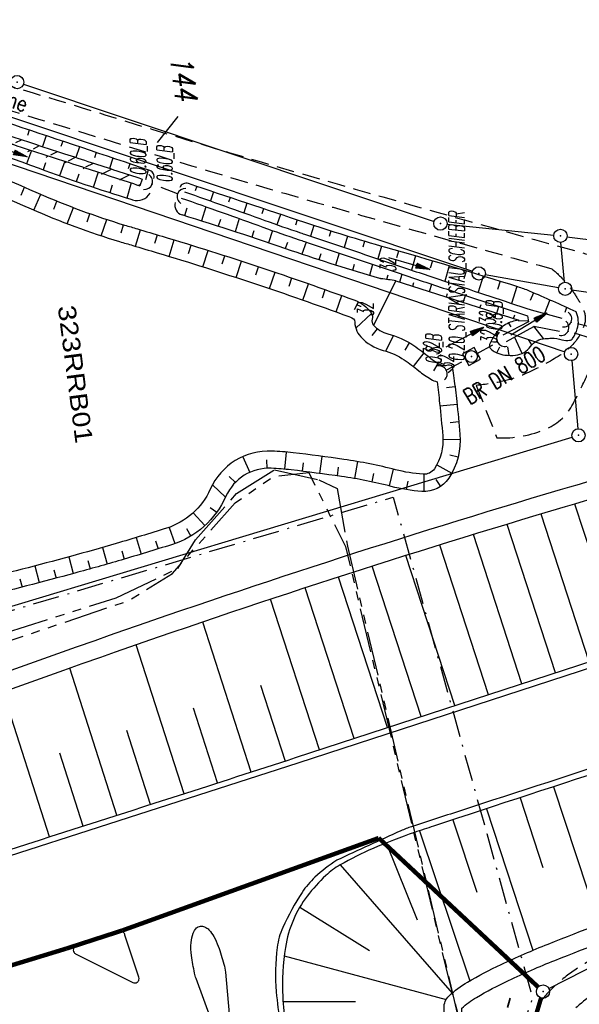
# Model space of a CAD drawing. Extents: x 446005 to 446745, y 447032 to 448234.
# Tile 98 of 127: x 446497 to 446560, y 447490 to 447602. Entities that reach past the tile are written whole.
import ezdxf
from ezdxf.enums import TextEntityAlignment as Align

# ---------------------------------------------------------------- set-up
doc = ezdxf.new("R2010")
doc.units = 0
doc.header["$LTSCALE"] = 2
doc.header["$MEASUREMENT"] = 0
for name, pattern in [('AUSGEZOGEN', [0]), ('BAB-FM2', [2.6, 1.5, -0.5, 0.1, -0.5]), ('GESTRICH-X2', [1.5, 1, -0.5]), ('PHANTOMX2', [5, 2.5, -0.5, 0.5, -0.5, 0.5, -0.5])]:
    doc.linetypes.add(name, pattern=pattern)
doc.layers.get('0').update_dxf_attribs({"linetype": 'AUSGEZOGEN'})
for name, color, linetype in [('200-ABSTAND', 8, 'AUSGEZOGEN'), ('200-FLSTNR', 8, 'AUSGEZOGEN'), ('200-GRENZL', 8, 'AUSGEZOGEN'), ('200-GRENZL-BAB', 7, 'AUSGEZOGEN'), ('200-GRENZP', 8, 'AUSGEZOGEN'), ('200-GRENZP-BAB', 7, 'AUSGEZOGEN'), ('ANMERKUNG', 7, 'CONTINUOUS'), ('BAB_FM', 5, 'BAB-FM2'), ('BOESCHG', 250, 'AUSGEZOGEN'), ('DURCHL', 200, 'GESTRICH-X2'), ('FBRTOP', 250, 'AUSGEZOGEN'), ('GRABEN', 250, 'AUSGEZOGEN'), ('KANAL', 7, 'GESTRICH-X2'), ('Lichtwellenleiter COLT', 46, 'PHANTOMX2'), ('Lichtwellenleiter GLH', 46, 'PHANTOMX2'), ('MULDE', 250, 'AUSGEZOGEN'), ('PFEIL', 7, 'CONTINUOUS'), ('PFEILTOP', 200, 'AUSGEZOGEN'), ('Rinne', 200, 'CONTINUOUS'), ('RRB', 250, 'AUSGEZOGEN'), ('RRB-Schrift', 250, 'AUSGEZOGEN'), ('SCHSYMBOL', 200, 'AUSGEZOGEN'), ('STRASSE', 250, 'AUSGEZOGEN'), ('TEXTO', 4, 'CONTINUOUS'), ('WEG', 250, 'GESTRICH-X2')]:
    doc.layers.add(name, color=color, linetype=linetype)
doc.styles.add('ROMANS', font='romans.shx', dxfattribs={"width": 0.8})
doc.styles.add('UNIR-H', font='unir_h.shx', dxfattribs={"width": 0.8})

# ---------------------------------------------------------------- blocks, each defined once
blk = doc.blocks.new('DL')
at = {"color": 0}
blk.add_arc((-0.3106833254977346, 0.0246800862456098), 0.9100732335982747, 282.5363002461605, 77.46369975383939, dxfattribs=at)
blk.add_point((0.5969366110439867, 0.0027149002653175), dxfattribs=at)
blk = doc.blocks.new('PFEIL2')
at = {"color": 0}
for p, q in [((0.8796887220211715, 0.0024565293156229), (-2.401395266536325, -0.0115320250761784)), ((0.8808543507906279, -0.2709205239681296), (0.8785230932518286, 0.2758335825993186)), ((0.8785230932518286, 0.2758335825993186), (2.429089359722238, 0.0090619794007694)), ((0.9110887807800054, 0.2702307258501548), (0.8785706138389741, 0.2646884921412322)), ((0.9651190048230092, 0.2609349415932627), (0.8786494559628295, 0.2461975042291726)), ((1.01914922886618, 0.2516391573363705), (0.8787282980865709, 0.2277065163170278)), ((1.073179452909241, 0.24234337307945), (0.8788071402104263, 0.2092155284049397)), ((1.127209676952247, 0.2330475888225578), (0.8788859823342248, 0.1907245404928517)), ((1.181239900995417, 0.2237518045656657), (0.8789648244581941, 0.1722335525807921)), ((1.235270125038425, 0.2144560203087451), (0.8790436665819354, 0.1537425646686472)), ((1.289300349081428, 0.2051602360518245), (0.8791225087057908, 0.1352515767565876)), ((1.34333057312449, 0.195864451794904), (0.8792013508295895, 0.1167605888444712)), ((1.397360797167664, 0.1865686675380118), (0.8792801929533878, 0.0982696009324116)), ((1.451391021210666, 0.1772728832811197), (0.8793590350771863, 0.0797786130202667)), ((1.505421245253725, 0.1679770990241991), (0.8794378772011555, 0.0612876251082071)), ((1.559451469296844, 0.1586813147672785), (0.8795167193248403, 0.0427966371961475)), ((1.613481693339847, 0.1493855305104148), (0.8795955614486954, 0.024305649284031)), ((1.66751191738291, 0.140089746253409), (0.8796744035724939, 0.005814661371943)), ((1.721542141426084, 0.1307939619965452), (0.8797532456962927, -0.0126763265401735)), ((1.775572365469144, 0.1214981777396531), (0.8798320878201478, -0.0311673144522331)), ((1.82960258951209, 0.1122023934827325), (0.8799109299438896, -0.0496583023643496)), ((1.883632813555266, 0.1029066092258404), (0.8799897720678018, -0.0681492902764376)), ((1.937663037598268, 0.0936108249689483), (0.8800686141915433, -0.08664027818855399)), ((1.991693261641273, 0.0843150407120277), (0.8801474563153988, -0.105131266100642)), ((2.045723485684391, 0.0750192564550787), (0.8802262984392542, -0.1236222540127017)), ((2.099753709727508, 0.0657234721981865), (0.8803051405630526, -0.1421132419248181)), ((2.153783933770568, 0.056427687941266), (0.8803839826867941, -0.1606042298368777)), ((2.207814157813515, 0.0471319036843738), (0.8804628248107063, -0.1790952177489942)), ((2.261844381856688, 0.0378361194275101), (0.8805416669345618, -0.1975862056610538)), ((2.31587460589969, 0.0285403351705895), (0.8806205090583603, -0.2160771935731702)), ((2.36990482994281, 0.0192445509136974), (0.8806993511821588, -0.2345681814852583)), ((2.423935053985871, 0.009948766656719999), (0.8807781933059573, -0.2530591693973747)), ((2.429089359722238, 0.0090619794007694), (0.8808543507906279, -0.2709205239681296))]:
    blk.add_line(p, q, dxfattribs=at)
blk = doc.blocks.new('GST')
at = {"color": 0}
blk.add_circle((0, 0), 0.75, dxfattribs=at)
blk.add_point((0, 0), dxfattribs=at)
blk = doc.blocks.new('20')
blk.add_lwpolyline([(-0.7540238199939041, -0.7510624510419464), (0.7541923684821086, -0.7510624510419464), (0.7541923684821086, 0.7497802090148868), (-0.7540238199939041, 0.7497802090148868)], close=True)
blk.add_circle((0, 0), 0.675503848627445)
blk.add_point((0, 0))

msp = doc.modelspace()

# ---------------------------------------------------------------- hatches: boundary and pattern name
at = {"layer": 'Rinne'}
h = msp.add_hatch(dxfattribs=at)
h.set_pattern_fill('_USER', color=256, scale=1.5, angle=45, style=0, pattern_type=0)
h.set_pattern_definition([(26.38727292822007, (446481.127044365, 447593.3786282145), (-0.6666543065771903, 1.343715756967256), [])])
edge = h.paths.add_edge_path()
edge.add_arc((446472.8161718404, 447574.0199975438), 20.13901576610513, 79.78216072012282, 88.32739852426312, ccw=False)
edge.add_arc((446471.9099050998, 447568.9921612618), 25.24787641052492, 71.68070328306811, 79.78216072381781, ccw=False)
edge.add_arc((445928.1340679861, 445926.62159351), 1755.297945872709, 71.52270031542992, 71.68070328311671, ccw=False)
edge.add_arc((446347.4205713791, 447181.3887559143), 432.3309002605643, 71.20432964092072, 71.52270023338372, ccw=False)
edge.add_arc((445869.9028762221, 445778.3422165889), 1914.411444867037, 71.02325924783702, 71.20432964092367, ccw=False)
edge.add_arc((446525.3384950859, 447684.378698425), 101.1705853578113, 251.0232595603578, 251.8109236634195)
edge.add_arc((446543.6002412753, 447739.9578257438), 159.6729850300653, 251.8109236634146, 252.0392630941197)
edge.add_arc((438929.9944596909, 424252.9349435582), 24530.55254787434, 72.02084160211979, 72.03926391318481, ccw=False)
edge.add_arc((445939.7437911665, 445853.4571388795), 1821.101986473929, 71.9207747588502, 72.02084160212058, ccw=False)
edge.add_arc((444467.9341334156, 441344.9147954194), 6563.799291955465, 71.86806602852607, 71.92077440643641, ccw=False)
edge.add_arc((446472.8243685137, 447574.3609680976), 20.6099029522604, 79.78216071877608, 88.37160354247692, ccw=False)
edge.add_arc((446471.8647288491, 447569.0370265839), 26.01964061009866, 71.67754822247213, 79.7821607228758, ccw=False)
edge.add_arc((445908.3744619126, 445867.4368407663), 1818.494040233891, 71.52270039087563, 71.6775482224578, ccw=False)
edge.add_arc((446348.5971635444, 447184.8581989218), 429.4673803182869, 71.20406293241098, 71.52270008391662, ccw=False)
edge.add_arc((445867.0879104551, 445770.1052214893), 1923.916157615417, 71.02383792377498, 71.20406293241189, ccw=False)
edge.add_arc((446525.4965494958, 447684.8502654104), 100.8679096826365, 251.0238377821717, 251.8109468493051)
edge.add_arc((446543.8154174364, 447740.6033173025), 159.5533739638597, 251.8109468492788, 252.0392565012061)
edge.add_arc((438931.5684794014, 424257.7817471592), 24526.25656496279, 72.0208425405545, 72.03925714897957, ccw=False)
edge.add_arc((445939.8370208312, 445853.7420970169), 1821.602165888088, 71.92077433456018, 72.02084254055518, ccw=False)
edge.add_arc((444468.9381343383, 441347.989560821), 6561.364760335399, 71.86804851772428, 71.92077463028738, ccw=False)
edge.add_line((446510.877132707, 447583.5322513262), (446510.628867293, 447582.7717486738))

# ---------------------------------------------------------------- linework, layer by layer
at = {"layer": '200-FLSTNR'}
msp.add_line((446512.6491129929, 447587.6774025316), (446514.961369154, 447590.5894118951), dxfattribs=at)
at = {"layer": '200-GRENZL'}
for p, q in [((446476.5513939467, 447597.0496294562), (446548.2990089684, 447573.0867271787)), ((446497.4414577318, 447594.261501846), (446543.9583754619, 447578.7266965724)), ((446476.6805270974, 447591.7988233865), (446558.7598149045, 447563.9706948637)), ((446545.4163305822, 447578.4130217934), (446557.5137677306, 447577.1755790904)), ((446558.7324522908, 447571.8566700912), (446558.3273669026, 447576.352086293)), ((446559.004405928, 447577.0053505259), (446591.4358374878, 447572.894234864)), ((446549.7479685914, 447572.7184256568), (446558.0616543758, 447571.2405279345)), ((446559.5421369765, 447571.0014018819), (446608.3676307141, 447563.8676871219)), ((446559.538495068, 447562.982284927), (446560.2422086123, 447555.2764941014)), ((446442.6478146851, 447519.0954253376), (446559.5915975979, 447554.3130387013)), ((446556.957082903, 447491.9222744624), (446566.2724903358, 447496.707042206))]:
    msp.add_line(p, q, dxfattribs=at)
at = {"layer": '200-GRENZL-BAB', "const_width": 0.5, "flags": 128}
for points in [[(446537.6800544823, 447508.9591026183), (446508.6874275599, 447498.5124044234)], [(446537.6800544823, 447508.9591026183), (446555.7419375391, 447492.0911997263)], [(446508.6874275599, 447498.5124044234), (446502.340379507, 447496.4588503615)], [(446502.340379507, 447496.4588503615), (446455.102588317, 447482.0404583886)], [(446553.0248427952, 447480.6585872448), (446556.0751973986, 447490.8610176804)]]:
    msp.add_lwpolyline(points, dxfattribs=at)
at = {"layer": 'BAB_FM', "flags": 128}
for points in [[(446383.7660553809, 447958.6165563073), (446385.8587755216, 447941.7454913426), (446389.5359093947, 447914.5640029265), (446389.9451972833, 447908.97153534), (446392.2471528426, 447892.1550480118), (446398.2662740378, 447842.5166578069), (446403.8386303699, 447792.8197341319), (446409.3988137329, 447743.1212197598), (446416.3609532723, 447693.6059052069), (446424.4988060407, 447644.2442263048), (446432.0381518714, 447585.7278219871), (446432.7487822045, 447580.7781743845), (446436.1430659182, 447555.0006746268), (446440.7406020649, 447518.2868897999), (446539.3237351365, 447547.538057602), (446549.9282978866, 447509.4602388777)], [(446549.9282978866, 447509.4602388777), (446555.1024259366, 447490.8814898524), (446552.1250000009, 447482.398), (446552.5039999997, 447471.8310000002), (446554.8310000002, 447450.0329999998), (446556.1439999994, 447430.1439999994), (446555.4620000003, 447422.2479999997), (446551.8969999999, 447402.4890000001), (446549.0310000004, 447393.9840000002), (446544.04, 447383.6289999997), (446537.4850000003, 447375.4070000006), (446530.1119999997, 447367.5720000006), (446519.7910000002, 447359.3429999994), (446513.1550000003, 447354.3039999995), (446506.0630000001, 447348.9199999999), (446501.727, 447345.7300000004), (446498.6799999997, 447343.7249999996), (446496.898, 447343.0499999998), (446484.4600694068, 447330.9623367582), (446479.0638389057, 447329.0490244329), (446485.3613163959, 447314.2833434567), (446480.7906767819, 447302.551145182)]]:
    msp.add_lwpolyline(points, dxfattribs=at)
at = {"layer": 'BOESCHG'}
for p, q in [((446498.1093520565, 447589.0760545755), (446497.9009655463, 447588.4518683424)), ((446500.0062950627, 447588.4423284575), (446499.5945007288, 447587.2105255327)), ((446501.9029819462, 447587.8078361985), (446501.6997090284, 447587.2006003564)), ((446503.7994123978, 447587.1725779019), (446503.3976250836, 447585.9739299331)), ((446498.3455588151, 447586.7747321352), (446497.7892073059, 447585.256740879)), ((446505.6955861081, 447586.5365536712), (446505.4970240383, 447585.9449785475)), ((446499.958599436, 447585.3604614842), (446499.6656469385, 447584.5646685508)), ((446502.1365540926, 447585.5440567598), (446501.5463144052, 447583.8841589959)), ((446507.5915027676, 447585.8997636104), (446507.199311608, 447584.7328727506)), ((446509.487162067, 447585.2622078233), (446509.2936683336, 447584.6872727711)), ((446503.7269191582, 447584.0769679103), (446503.4344108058, 447583.2245414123)), ((446505.901674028, 447584.3149367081), (446505.3297040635, 447582.5858968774)), ((446511.581224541, 447584.5558780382), (446511.261120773, 447583.4245395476)), ((446511.3825636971, 447584.6238864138), (446511.3819249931, 447584.6219911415)), ((446507.5078589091, 447582.8344182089), (446507.2319612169, 447581.9683038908)), ((446509.6661378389, 447583.0860308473), (446509.1409484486, 447581.3718383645)), ((446517.0682013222, 447582.707244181), (446516.9021152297, 447582.2136954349)), ((446517.0682013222, 447582.707244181), (446517.0678823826, 447582.706296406)), ((446497.1848565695, 447581.7152919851), (446497.5710612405, 447582.6114006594)), ((446498.625682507, 447580.0232372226), (446499.4046246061, 447581.8126249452)), ((446518.9639032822, 447582.0698180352), (446518.6226771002, 447581.054209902)), ((446518.9639032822, 447582.0698180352), (446518.9632663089, 447582.0679221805)), ((446500.8788249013, 447580.1321995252), (446501.2474691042, 447581.0356740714)), ((446520.859909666, 447581.4332979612), (446520.6840693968, 447580.9091062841)), ((446520.859909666, 447581.4332979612), (446520.8595916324, 447581.4323498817)), ((446522.7562200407, 447580.7976841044), (446522.3926906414, 447579.7122583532)), ((446522.7562200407, 447580.7976841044), (446522.7555848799, 447580.7957876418)), ((446502.4125754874, 447578.4780735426), (446503.1078145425, 447580.3016145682)), ((446504.6582544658, 447578.6912629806), (446504.9846628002, 447579.6108402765)), ((446515.9518806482, 447580.2229114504), (446515.6914804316, 447579.3803893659)), ((446518.1076818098, 447580.3968899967), (446517.6008313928, 447578.7851153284)), ((446524.6528339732, 447580.1629766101), (446524.4644505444, 447579.5996076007)), ((446524.6528339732, 447580.1629766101), (446524.652516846, 447580.1620282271)), ((446526.5497510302, 447579.5291756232), (446526.1603796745, 447578.3628901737)), ((446526.5497510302, 447579.5291756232), (446526.5491176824, 447579.5272785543)), ((446506.2669628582, 447577.1099404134), (446506.877006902, 447578.9637218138)), ((446508.5003594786, 447577.4268995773), (446508.7838315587, 447578.3606063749)), ((446516.7935862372, 447579.0401405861), (446516.7929902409, 447579.0382314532)), ((446518.7009481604, 447578.4384984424), (446518.7006454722, 447578.4375453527)), ((446519.754285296, 447578.9527926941), (446519.5072322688, 447578.1804600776)), ((446521.8932927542, 447579.0501275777), (446521.4106369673, 447577.5664382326)), ((446528.4469707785, 447578.8962812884), (446528.248892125, 447578.3020303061)), ((446528.4469707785, 447578.8962812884), (446528.4466545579, 447578.8953326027)), ((446530.345317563, 447578.2668006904), (446529.9525696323, 447577.0669626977)), ((446530.345317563, 447578.2668006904), (446530.3446953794, 447578.2648999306)), ((446510.1446261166, 447575.9166659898), (446510.6999689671, 447577.7875624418)), ((446512.3372967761, 447576.2817002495), (446512.6167449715, 447577.2166192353)), ((446520.6059387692, 447577.829389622), (446520.6053240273, 447577.8274864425)), ((446522.5072919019, 447577.209019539), (446522.5069798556, 447577.2080694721)), ((446523.5472934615, 447577.6574745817), (446523.3109994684, 447576.9430646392)), ((446525.6735475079, 447577.6941996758), (446525.2082738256, 447576.310354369)), ((446532.249044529, 447577.6538130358), (446532.054741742, 447577.0402304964)), ((446532.249044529, 447577.6538130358), (446532.248742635, 447577.6528596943)), ((446513.9651139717, 447574.7729748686), (446514.5319489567, 447576.6404216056)), ((446516.1559791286, 447575.1223287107), (446516.4442234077, 447576.0545733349)), ((446524.4062004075, 447576.58120646), (446524.4055669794, 447576.5793094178)), ((446527.3356862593, 447576.3510036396), (446527.1024141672, 447575.6683227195)), ((446529.4577732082, 447576.3951597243), (446528.9952243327, 447575.0223550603)), ((446534.1586057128, 447577.0592490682), (446533.7689432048, 447575.786132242)), ((446534.1586057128, 447577.0592490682), (446534.1580203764, 447577.05733664)), ((446536.0738228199, 447576.4831643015), (446535.876131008, 447575.8142300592)), ((446536.0738228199, 447576.4831643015), (446536.073539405, 447576.4822053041)), ((446517.7673147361, 447573.5973579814), (446518.3534414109, 447575.4588398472)), ((446526.3013608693, 447575.9421684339), (446526.3010394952, 447575.9412214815)), ((446528.1941841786, 447575.2962464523), (446528.1935376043, 447575.2943538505)), ((446531.1170105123, 447575.0784504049), (446530.8936863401, 447574.39318989)), ((446533.2232233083, 447575.1321716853), (446532.7983130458, 447573.7829408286)), ((446537.9945170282, 447575.9256125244), (446537.5892841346, 447574.5040188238)), ((446537.9945170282, 447575.9256125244), (446537.9939687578, 447575.9236891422)), ((446539.9185366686, 447575.3795842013), (446539.7027965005, 447574.6233626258)), ((446539.9185366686, 447575.3795842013), (446539.9182623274, 447575.3786225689)), ((446519.9616773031, 447573.9240247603), (446520.2595518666, 447574.8532370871)), ((446521.5571481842, 447572.3824635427), (446522.162503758, 447574.2377812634)), ((446530.0896474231, 447574.6581499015), (446530.0893335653, 447574.6572004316)), ((446531.9919826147, 447574.0408420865), (446531.9913738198, 447574.0389369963)), ((446534.9078636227, 447573.8460427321), (446534.7089159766, 447573.1916682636)), ((446536.9914717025, 447573.868322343), (446536.6253060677, 447572.6194307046)), ((446541.840801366, 447574.8273989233), (446541.3794809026, 447573.2324060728)), ((446541.840801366, 447574.8273989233), (446541.8402456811, 447574.8254776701)), ((446543.7610417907, 447574.2682148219), (446543.5164246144, 447573.4338627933)), ((446543.7610417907, 447574.2682148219), (446543.7607604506, 447574.2672552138)), ((446523.7547732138, 447572.6864082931), (446524.0622461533, 447573.6124888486)), ((446525.3342085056, 447571.1284216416), (446525.9587282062, 447572.9773765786)), ((446533.8997650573, 447573.440580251), (446533.8994701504, 447573.4396247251)), ((446535.8140045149, 447572.8612397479), (446535.8134337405, 447572.8593229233)), ((446538.7190130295, 447572.6548713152), (446538.568267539, 447572.1650711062)), ((446540.0802211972, 447571.8856842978), (446540.3361797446, 447572.7466139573)), ((446545.6792324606, 447573.7020393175), (446545.1641495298, 447571.9685844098)), ((446545.6792324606, 447573.7020393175), (446545.6786627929, 447573.7001221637)), ((446547.5953479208, 447573.1288799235), (446547.3259068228, 447572.2340573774)), ((446547.5953479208, 447573.1288799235), (446547.5950595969, 447573.1279223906)), ((446527.5348607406, 447571.4096118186), (446527.8518991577, 447572.3324614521)), ((446529.0980913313, 447569.8353665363), (446529.7417083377, 447571.6777607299)), ((446537.733351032, 447572.2990502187), (446537.7330751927, 447572.2980890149)), ((446541.5390869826, 447571.4139707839), (446541.6745310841, 447571.8337931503)), ((446543.4424810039, 447570.7998932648), (446543.7076071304, 447571.6216778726)), ((446549.5093627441, 447572.5487442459), (446548.9485731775, 447570.7106243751)), ((446549.509362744, 447572.548744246), (446549.5087791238, 447572.5468312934)), ((446551.4212515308, 447571.9616399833), (446551.1308854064, 447571.0221720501)), ((446551.4212515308, 447571.9616399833), (446551.4209562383, 447571.9606845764)), ((446531.3015352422, 447570.0937720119), (446531.6281051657, 447571.013291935)), ((446545.3458750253, 447570.1858157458), (446545.4760183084, 447570.5892077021)), ((446553.3309889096, 447571.3675749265), (446552.7323606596, 447569.4554549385)), ((446553.3309889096, 447571.3675749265), (446553.3303913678, 447571.3656662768)), ((446555.2001479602, 447570.6593715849), (446554.8202528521, 447569.7745391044)), ((446555.2001479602, 447570.6593715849), (446555.1997534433, 447570.6584526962)), ((446532.848393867, 447568.5034366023), (446533.5110391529, 447570.3390728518)), ((446534.9455031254, 447568.7592865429), (446535.3812713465, 447569.6323677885)), ((446547.2492690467, 447569.5717382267), (446547.5052386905, 447570.3651414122)), ((446549.152663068, 447568.9576607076), (446549.2786376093, 447569.348131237)), ((446557.0734513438, 447569.8443305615), (446556.4446097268, 447568.3117967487)), ((446557.0345525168, 447569.8625216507), (446557.0337478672, 447569.8606906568)), ((446557.0345525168, 447569.8625216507), (446557.0337478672, 447569.8606906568)), ((446535.0823629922, 447566.6597653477), (446536.8684330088, 447568.3283074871)), ((446551.0560570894, 447568.3435831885), (446551.3042819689, 447569.1129807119)), ((446558.9674201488, 447569.001602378), (446558.7598101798, 447568.4449309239)), ((446558.8621072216, 447569.0500847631), (446558.8616971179, 447569.0491727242)), ((446558.8621072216, 447569.0500847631), (446558.8616971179, 447569.0491727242)), ((446552.3654322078, 447567.2256057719), (446552.6345677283, 447566.810307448)), ((446552.9594511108, 447567.7295056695), (446553.0950636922, 447568.149850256)), ((446553.4691864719, 447567.532806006), (446554.6600351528, 447567.4815907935)), ((446536.9409994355, 447565.8197122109), (446537.5318183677, 447566.5963059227)), ((446551.0752163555, 447566.2400366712), (446551.1827279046, 447566.1785079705)), ((446556.3506646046, 447565.4673904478), (446555.2663646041, 447566.8641855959)), ((446538.4970771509, 447564.0519395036), (446539.3605769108, 447565.8233573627)), ((446540.682396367, 447564.1499816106), (446541.1759774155, 447564.9917313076)), ((446550.3782819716, 447565.1136711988), (446551.0137956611, 447565.1488437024)), ((446553.9211018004, 447563.7900417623), (446553.0764249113, 447565.6666285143)), ((446555.0357808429, 447564.7635728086), (446554.6398044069, 447565.3876470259)), ((446541.6265238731, 447562.3109568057), (446542.820171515, 447563.8549336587)), ((446551.05, 447563.879), (446551.399388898, 447564.5498354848)), ((446552.4683686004, 447563.5696832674), (446552.2917319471, 447564.5258357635)), ((446543.9189430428, 447561.8190536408), (446544.4188687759, 447562.6570506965)), ((446545.5423901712, 447561.6545957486), (446546.0579110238, 447562.0364145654)), ((446545.3543936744, 447559.9335249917), (446546.3227137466, 447560.0540282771)), ((446544.6096385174, 447557.861508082), (446546.5503642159, 447558.0670390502)), ((446545.7795576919, 447555.9841931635), (446546.7509123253, 447556.077117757)), ((446544.9606587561, 447554.0528976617), (446546.9119898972, 447554.0839780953)), ((446527.1894426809, 447552.6328831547), (446527.0102031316, 447550.6895529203)), ((446522.2826106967, 447552.1126237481), (446523.0804430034, 447550.3315783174)), ((446524.9683846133, 447551.7673776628), (446525.0142137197, 447550.7926651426)), ((446531.2356407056, 447552.1488728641), (446530.9816189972, 447550.2138968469)), ((446535.2722352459, 447551.5626726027), (446534.9398743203, 447549.6396033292)), ((446545.7391273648, 447552.3365807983), (446546.6863238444, 447552.1020949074)), ((446529.1152593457, 447551.4334550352), (446528.9974372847, 447550.4648050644)), ((446533.0995179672, 447550.9104056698), (446532.9633297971, 447549.9441667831)), ((446539.3299602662, 447550.7002187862), (446538.8514420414, 447548.8082146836)), ((446544.2498612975, 447551.1816593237), (446545.961329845, 447550.2438242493)), ((446520.7521930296, 447549.8787038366), (446521.4489951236, 447549.1955994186)), ((446537.1064864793, 447550.2158267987), (446536.9036179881, 447549.2613587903)), ((446540.963939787, 447549.34811452), (446540.805499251, 447548.3852742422)), ((446542.8027724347, 447550.1198040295), (446542.7925654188, 447548.1682520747)), ((446544.1386043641, 447549.5468059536), (446544.6805417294, 447548.7353451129)), ((446518.8488828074, 447548.926944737), (446520.3443066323, 447547.5424758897)), ((446518.6101047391, 447546.3471608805), (446519.3355449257, 447545.8191138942)), ((446565.3190168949, 447530.1338032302), (446559.9102488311, 447546.7306415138)), ((446516.6863326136, 447545.7676456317), (446518.005609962, 447544.3295335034)), ((446561.5158784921, 447528.89439277), (446556.0657517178, 447545.6181405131)), ((446513.9455557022, 447544.1133018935), (446514.6033733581, 447542.2759300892)), ((446515.9028816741, 447543.9680852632), (446516.4071331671, 447543.1326840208)), ((446557.7127400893, 447527.6549823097), (446552.240589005, 447544.4463117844)), ((446510.2199818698, 447542.9594373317), (446510.7830714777, 447541.090857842)), ((446512.4089467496, 447542.6063458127), (446512.6962322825, 447541.67380529)), ((446553.9096016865, 447526.4155718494), (446548.4070827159, 447543.3000853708)), ((446506.4077580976, 447541.8370028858), (446506.9459473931, 447539.961100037)), ((446508.5905682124, 447541.4556913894), (446508.8663616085, 447540.5196877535)), ((446550.1064632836, 447525.1761613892), (446544.5887529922, 447542.1072895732)), ((446502.5821060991, 447540.7698841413), (446503.09305224, 447538.8863785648)), ((446504.7593064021, 447540.3565582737), (446505.0214777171, 447539.4166481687)), ((446546.3033248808, 447523.9367509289), (446540.7667006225, 447540.9259167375)), ((446498.7343072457, 447539.7452036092), (446499.2277676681, 447537.8570415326)), ((446500.9104986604, 447539.3101571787), (446501.1616029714, 447538.3672301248)), ((446542.500186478, 447522.6973404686), (446536.9552014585, 447539.712161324)), ((446497.0492371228, 447538.3010384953), (446497.291587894, 447537.3558237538)), ((446538.6970480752, 447521.4579300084), (446533.1445998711, 447538.4956516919)), ((446534.8939096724, 447520.2185195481), (446529.3399299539, 447537.2609406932)), ((446530.9932477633, 447518.9473270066), (446525.4434041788, 447535.9770552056)), ((446523.247205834, 447516.4270249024), (446517.7506762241, 447533.3974303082)), ((446515.6331371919, 447513.9722411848), (446510.2287128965, 447530.8129509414)), ((446508.0149657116, 447511.5302194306), (446502.686233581, 447528.1620128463)), ((446524.2887215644, 447526.2643721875), (446527.0840603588, 447517.6736729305)), ((446500.3961158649, 447509.0903155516), (446495.1520157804, 447525.4731580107)), ((446519.4409984, 447515.1970682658), (446516.7142762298, 447523.6546150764)), ((446511.8241439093, 447512.750941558), (446509.1407303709, 447521.1224049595)), ((446504.205623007, 447510.3100107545), (446501.5617124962, 447518.565891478)), ((446527.4098015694, 447517.7807387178), (446527.4104206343, 447517.7788369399)), ((446523.605414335, 447516.5451722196), (446523.605722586, 447516.5442209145)), ((446519.7993657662, 447515.3147328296), (446519.799979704, 447515.3128293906)), ((446557.4946135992, 447514.76959795), (446562.6014335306, 447499.1985664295)), ((446515.9916627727, 447514.0894227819), (446515.9919684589, 447514.0884706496)), ((446512.1823122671, 447512.8692443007), (446512.1829210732, 447512.8673392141)), ((446553.6938333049, 447513.5229747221), (446556.280607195, 447505.6367939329)), ((446508.3713211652, 447511.6541996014), (446508.3716242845, 447511.6532466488)), ((446549.893102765, 447512.2761998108), (446555.148729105, 447496.2557668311)), ((446504.5586963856, 447510.4442908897), (446504.5593000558, 447510.4423841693)), ((446546.0924219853, 447511.0292732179), (446548.7850222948, 447502.8226759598)), ((446500.7444448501, 447509.2395203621), (446500.7447454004, 447509.2385665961)), ((446542.2935482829, 447509.7768581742), (446547.9908243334, 447492.7964939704)), ((446538.5375313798, 447508.4031248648), (446542.0528080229, 447499.7069939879)), ((446533.312, 447505.912), (446545.9952329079, 447491.4055135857)), ((446528.7405375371, 447501.1368688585), (446536.6299322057, 447496.2330991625)), ((446526.9785148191, 447495.6302130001), (446545.3337283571, 447490.6970644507)), ((446526.8426503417, 447490.4568245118), (446535.047604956, 447490.4606675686))]:
    msp.add_line(p, q, dxfattribs=at)
for points in [[(446511.7824313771, 447584.4880573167, 0.0008221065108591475), (446496.344, 447589.664, 0.001008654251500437), (446484.6340395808, 447593.5422850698, 0.002308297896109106), (446479.506, 447595.203, 0.03255637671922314), (446477.0246034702, 447595.8194124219, 0.02206985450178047), (446473.289, 447596.324, 0.03553961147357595), (446472.4196971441, 447596.3405889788, 0.00602760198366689), (446467.31, 447596.013, 0.05347326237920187), (446462.2426350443, 447595.075581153, 0.03975236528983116), (446455.786, 447592.577)], [(446509.8524218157, 447581.1563780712, -1.851875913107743e-05), (446509.6441044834, 447581.2195298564, -0.01517582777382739), (446499.2682519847, 447584.7125568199, 0.009980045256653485), (446483.5486445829, 447590.1870369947, 0.05834888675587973), (446479.5674723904, 447590.9882475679, 0.0217640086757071), (446468.7198772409, 447591.4061989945)], [(446482.5910163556, 447586.3906025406, -0.01842654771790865), (446498.3320813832, 447580.1516796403, 0.03020618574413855), (446508.3301928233, 447576.4588763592, 0.00129707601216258), (446509.8198134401, 447576.0130239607, -0.0006898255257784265), (446512.598356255, 447575.1850649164, -0.01487085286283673), (446534.306379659, 447567.9737935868, -0.09808612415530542), (446534.9604942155, 447567.576333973, 0.1990517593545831), (446535.6471836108, 447565.6849713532, 0.1434054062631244), (446538.2043394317, 447564.135776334, -0.08242916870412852), (446540.5837236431, 447563.0608812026, -0.02742634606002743), (446542.2087823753, 447561.8417431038, 0.04597956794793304), (446543.6048039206, 447560.8731246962, 0.05935862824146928), (446544.2865450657, 447560.5880111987, -0.006168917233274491), (446544.5794424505, 447558.1446638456, -0.004725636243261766), (446544.9389804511, 447554.4694421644, -0.1708196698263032), (446543.9879264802, 447550.7495823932, -0.2698825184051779), (446542.707891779, 447550.1234836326, -0.04509402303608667), (446539.5833209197, 447550.6354888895, 0.02754636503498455), (446533.7338054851, 447551.8058381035, 0.006818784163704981), (446527.9817787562, 447552.5505469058, 0.01737418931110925), (446525.5979654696, 447552.742548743, 0.3083590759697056), (446518.6035233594, 447548.4292527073, -0.2149857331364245), (446513.638569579, 447544.0102807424, -0.004585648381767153), (446507.9650416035, 447542.2888604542, -0.0050210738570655), (446502.760505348, 447540.8183204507, -0.006570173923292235), (446491.8317107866, 447538.0022412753, -0.005588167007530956)], [(446560.03, 447568.52, 0.006114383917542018), (446554.7737652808, 447570.840849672, 0.0249876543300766), (446553.454, 447571.328, 0.007109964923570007), (446538.4900406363, 447575.7839882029, -0.01158071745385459), (446529.327, 447578.602, -0.0008307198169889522), (446516.1413968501, 447583.0181923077, 0.0001143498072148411)], [(446539.636, 447572.029, -0.002949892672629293), (446537.9387379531, 447572.2506795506, -0.03585019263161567), (446537.8007381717, 447572.2797246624, -0.01300705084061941), (446527.8252315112, 447575.4216350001, 0.008022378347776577), (446515.4163895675, 447579.4663521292, 0.0002428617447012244)], [(446553.547, 447567.541, 0.1079635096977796), (446552.0471436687, 447567.0615400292, 0.1091730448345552), (446550.899, 447566.009, 0.05663307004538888), (446550.2373568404, 447564.792623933, 0.2419408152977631), (446550.268, 447564.452, 0.09376252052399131), (446550.5079511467, 447564.19518158, 0.05219978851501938), (446551.05, 447563.879, 0.07259658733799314), (446551.984318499, 447563.611534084, 0.05884323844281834), (446553.181, 447563.592, 0.2149541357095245), (446554.8887792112, 447564.5804810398, -0.2266569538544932), (446556.537, 447565.486, -0.004971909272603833), (446556.9103818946, 447565.5034310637, -0.005552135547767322), (446557.245, 447565.512, -0.07557110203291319), (446558.4382713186, 447565.3482729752, 0.1052615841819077), (446559.305, 447565.281, 0.2162614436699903), (446559.6420427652, 447565.4914890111, 0.06814897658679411), (446560.169, 447566.581, 0.09679311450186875), (446560.2857578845, 447567.5378650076, 0.0918510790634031), (446560.03, 447568.52)], [(446681.2542789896, 447554.4411027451, 0.001858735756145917), (446610.0886206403, 447531.9226402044, 0.00160822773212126), (446587.002, 447524.441, 0.0001131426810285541), (446543.8992043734, 447510.3085939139, 0.002247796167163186), (446541.7329999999, 447509.5870000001, 0.02136455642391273), (446537.0593286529, 447507.7808561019, 0.02556870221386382), (446533.312, 447505.912, 0.06094773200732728), (446531.6823695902, 447504.7100501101, 0.03943769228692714), (446529.589, 447502.393, 0.06339643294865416), (446528.0247428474, 447499.7187505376, 0.06024898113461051), (446527.117, 447496.589, 0.05353457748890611), (446526.809698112, 447491.0044636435, 0.04706140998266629), (446527.735, 447484.714, 0.000783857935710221), (446530.1819685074, 447474.7866340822, -0.0006093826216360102), (446533.334, 447462.018, -0.0002602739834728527), (446537.3662200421, 447445.5608229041, -0.0004212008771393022), (446539.844, 447435.388, -0.03905073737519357), (446540.9010751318, 447428.8382640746, -0.01949933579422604), (446541.471, 447415.579)], [(446446.695, 447493.614, 0.006190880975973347), (446449.0585547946, 447493.6308479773, 0.04832638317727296), (446449.36, 447493.666, 0.01561383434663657), (446457.7415178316, 447495.7516881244, 0.008427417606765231), (446473.064, 447500.357, 0.0003709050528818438), (446514.9987119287, 447513.7697737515, 0.001172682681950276), (446528.249, 447518.053, 9.683496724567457e-06)]]:
    msp.add_lwpolyline(points, format="xyb", dxfattribs=at)
at = {"layer": 'BOESCHG', "flags": 128}
for points in [[(446539.636, 447572.029), (446537.086, 447567.002)], [(446528.249, 447518.053), (446583.97, 447536.2120000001)]]:
    msp.add_lwpolyline(points, dxfattribs=at)
at = {"layer": 'BOESCHG'}
msp.add_lwpolyline([(446539.636, 447572.029), (446553.547, 447567.541)], dxfattribs=at)
for centre, radius, start, end in [((446511.564112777, 447583.8406435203), 0.6832332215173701, 338.7508033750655, 71.36504597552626), ((446515.8836031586, 447582.2527128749), 0.8077229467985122, 71.38093412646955, 155.8517491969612), ((446510.3076806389, 447582.8394334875), 1.742749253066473, 253.1545051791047, 328.507036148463), ((446515.7615098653, 447580.5793938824), 1.165319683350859, 165.9906726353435, 252.9578754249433)]:
    msp.add_arc(centre, radius, start, end, dxfattribs=at)
at = {"layer": 'DURCHL'}
for p, q in [((446514.9044049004, 447581.8700039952), (446512.0085813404, 447582.9472668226)), ((446565.0263605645, 447565.8918736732), (446559.4703047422, 447567.3519627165)), ((446564.6491078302, 447564.6146723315), (446559.1237167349, 447566.3209577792)), ((446548.8440493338, 447563.7978154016), (446551.146474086, 447565.0629459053)), ((446545.3255800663, 447561.9035936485), (446547.5234380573, 447563.0847055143))]:
    msp.add_line(p, q, dxfattribs=at)
at = {"layer": 'FBRTOP'}
for points in [[(446363.3269939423, 447740.4477453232, 2.37127223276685e-06), (446366.277, 447717.758, 0.0003261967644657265)], [(446532.936, 447506.449, 0.04342777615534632), (446530.4560182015, 447504.5194398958, 0.06101324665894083), (446529.011, 447502.807, 0.03803090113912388), (446526.8187517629, 447498.8226113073, 0.07477299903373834), (446526.182, 447496.589, 0.05398827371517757), (446526.0783449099, 447491.5507068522, 0.03790082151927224), (446527.242, 447484.4779999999, 0.003215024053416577), (446529.9069723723, 447473.8309348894, -0.002854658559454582), (446532.917, 447461.842, -0.001548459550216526), (446536.702819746, 447446.1803995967, -0.00223806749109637), (446539.24, 447435.325, -0.03685844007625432), (446540.2494261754, 447428.710686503, -0.01888593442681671), (446540.771, 447415.676, -0.04751656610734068), (446539.8076859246, 447405.3181053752, -0.04627000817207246), (446536.854, 447395.053, -0.04738453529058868), (446531.758405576, 447384.95530176, -0.05942681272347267), (446526.075, 447377.938, -0.01126603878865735), (446515.8573271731, 447368.4422287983, -0.01166736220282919), (446505.581, 447359.735, -0.002681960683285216), (446500.8436071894, 447355.9490352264, 0.003034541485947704), (446496.659, 447352.6, 0.01644597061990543)], [(446508.949, 447497.976, 0.1145904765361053), (446508.8830857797, 447498.1641519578, 0.1145904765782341), (446508.741, 447498.304, 0.1085840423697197), (446508.5622248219, 447498.3658258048, 0.1085840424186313), (446508.374, 447498.347)], [(446503.411, 447496.794, 0.1533945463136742), (446503.168812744, 447496.5844261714, 0.1533945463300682), (446503.09, 447496.274, 0.1445643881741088), (446503.1917520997, 447495.9890036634, 0.1445643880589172), (446503.432, 447495.805)], [(446509.825, 447492.628, 0.1349863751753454), (446510.0794248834, 447492.5655667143, 0.1349863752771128), (446510.33, 447492.6420000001, 0.171800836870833), (446510.5337682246, 447492.9012718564, 0.171800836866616), (446510.529, 447493.231)]]:
    msp.add_lwpolyline(points, format="xyb", dxfattribs=at)
for points in [[(446508.374, 447498.347), (446503.411, 447496.794)], [(446510.529, 447493.231), (446508.949, 447497.976)], [(446503.432, 447495.805), (446509.825, 447492.628)]]:
    msp.add_lwpolyline(points, dxfattribs=at)
msp.add_lwpolyline([(446521.152, 447484.56, -0.2131788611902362), (446521.0736066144, 447484.3307260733, -0.1311414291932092), (446520.749, 447484.127, -0.1212675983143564), (446520.406229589, 447484.1069862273, -0.2640278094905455), (446520.279, 447484.214), (446518.7599955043, 447488.3089289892), (446516.995, 447493.067, -0.04063226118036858), (446516.8236546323, 447493.676635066, -0.01284482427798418), (446516.491, 447495.649, -0.05244970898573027), (446516.4371341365, 447497.1203411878, -0.07038721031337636), (446516.665, 447498.196, -0.1155647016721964), (446517.0456492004, 447498.7777510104, -0.1651991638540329), (446517.493, 447498.985, -0.1304215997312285), (446517.9706777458, 447498.9113508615, -0.104209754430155), (446518.46, 447498.562, -0.05573809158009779), (446519.0196476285, 447497.7972263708, -0.04483965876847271), (446519.511, 447496.7279999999, -0.01889596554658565), (446520.1509065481, 447494.6836564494, -0.04376640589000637), (446520.315, 447493.7720000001), (446520.7422575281, 447489.0696148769)], format="xyb", close=True, dxfattribs=at)
at = {"layer": 'GRABEN'}
for p, q in [((446554.9334733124, 447568.7264659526), (446558.4236682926, 447567.7687255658)), ((446554.5420282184, 447568.0490300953), (446554.6532857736, 447567.3745967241)), ((446555.2663646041, 447566.8641855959), (446558.1419316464, 447566.3069719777))]:
    msp.add_line(p, q, dxfattribs=at)
for points in [[(446515.6837430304, 447582.0899499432, -0.002128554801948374), (446524.7763341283, 447578.8560413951, 0.005384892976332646), (446528.8339643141, 447577.4425878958, 0.0001550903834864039), (446529.4034180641, 447577.2512699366, 8.12645774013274e-06), (446540.272408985, 447573.6035862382, 0.0006586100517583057), (446545.583614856, 447571.828997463, 0.0003743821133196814), (446554.9334733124, 447568.7264659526)], [(446515.327129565, 447581.3763291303, -0.002197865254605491), (446524.5712159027, 447578.0881473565, 0.005388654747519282), (446528.6595412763, 447576.6632278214, 0.0002394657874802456), (446529.2605781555, 447576.461304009, 1.327153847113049e-05), (446540.1072719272, 447572.8233588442, 0.001038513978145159), (446545.3118982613, 447571.0899157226, 0.0005862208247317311), (446554.5420282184, 447568.0490300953)]]:
    msp.add_lwpolyline(points, format="xyb", dxfattribs=at)
at = {"layer": 'GRABEN', "flags": 128}
for points in [[(446554.6532857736, 447567.3745967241), (446551.7517473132, 447565.8528590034)], [(446552.141029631, 447565.1558825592), (446555.2641162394, 447566.8611550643)]]:
    msp.add_lwpolyline(points, dxfattribs=at)
at = {"layer": 'KANAL'}
msp.add_line((446548.8440493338, 447563.7978154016), (446551.146474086, 447565.0629459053), dxfattribs=at)
at = {"layer": 'Lichtwellenleiter COLT', "flags": 128}
msp.add_lwpolyline([(446368.6461817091, 448155.3431283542), (446377.6100000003, 448140.1799999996), (446398.4299999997, 448113.5999999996), (446400.8899999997, 448097.7999999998), (446372.8399999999, 448073.3399999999), (446369.1399999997, 448062.9400000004), (446372.9900000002, 448023.3799999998), (446380.5499999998, 447954.75), (446383.2599999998, 447931.4100000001), (446395.3100000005, 447845.3600000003), (446404.0800000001, 447761.8900000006), (446416.5099999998, 447679.0999999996), (446425.1600000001, 447616.1600000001), (446430.21, 447593.3499999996), (446437.6699999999, 447574.4299999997), (446439.1100000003, 447540.1900000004), (446440.4000000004, 447522.79), (446443.96, 447516.5499999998), (446451.8200000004, 447515.3799999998), (446478.5200000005, 447525.4199999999), (446509.4199999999, 447535.8399999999), (446514.3399999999, 447538.9100000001), (446521.4299999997, 447546.8900000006), (446525.7300000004, 447549.8600000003), (446529.7700000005, 447550.3100000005), (446533.9199999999, 447541.9299999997), (446545.6220000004, 447492.9079999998), (446547.375, 447486.4160000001), (446549.176, 447473.0260000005), (446554.7570000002, 447437.8190000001), (446548.8509999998, 447392.3799999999), (446537.4850000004, 447375.4070000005), (446533.5700000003, 447369.6809999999)], dxfattribs=at)
at = {"layer": 'Lichtwellenleiter GLH'}
for p, q in [((446521.5810000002, 447547.9379999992), (446525.8710000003, 447550.6420000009)), ((446525.8710000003, 447550.6420000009), (446530.9019999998, 447549.4850000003)), ((446530.9019999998, 447549.4850000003), (446532.9890000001, 447548.5060000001)), ((446532.9890000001, 447548.5060000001), (446534.1330000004, 447541.9910000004)), ((446516.9450000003, 447542.7029999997), (446521.5810000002, 447547.9379999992)), ((446514.9469999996, 447539.4709999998), (446516.9450000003, 447542.7029999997)), ((446534.1330000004, 447541.9910000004), (446547.2222379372, 447486.3277620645)), ((446507.9469999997, 447536.1490000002), (446514.9469999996, 447539.4709999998)), ((446476.3420000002, 447526.154), (446507.9469999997, 447536.1490000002))]:
    msp.add_line(p, q, dxfattribs=at)
at = {"layer": 'MULDE'}
for points in [[(446601.2000607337, 447561.1686401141, -0.0009586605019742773), (446599.6598875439, 447560.5480253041, -0.01408325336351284), (446599.3848794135, 447560.446714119, -0.01170804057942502), (446592.4501450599, 447558.2910105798, 0.002402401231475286), (446558.2403666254, 447548.3509327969, 0.01274646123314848), (446505.5249883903, 447531.2859822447, 0.00983415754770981), (446438.2960310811, 447506.116441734, 0.00983415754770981)], [(446603.7653658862, 447560.054879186, -0.002084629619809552), (446600.403828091, 447558.6915360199, -0.01408325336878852), (446600.0231205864, 447558.551285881, -0.01170804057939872), (446592.9989560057, 447556.3677824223, 0.002402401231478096), (446558.8076333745, 447546.4330672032, 0.01274646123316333), (446506.189254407, 447529.3995171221, 0.009818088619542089), (446439.1428723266, 447504.3007865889, 0.009834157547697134)], [(446552.3576310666, 447423.7720263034, 0.0005438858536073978), (446550.2066631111, 447443.7486822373, 0.0005935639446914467), (446548.194123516, 447462.0485032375, 0.003033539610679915), (446545.3253368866, 447486.5003690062, -0.02382539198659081), (446545.0823801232, 447489.7244300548, -0.2139734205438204), (446545.6525295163, 447491.0957815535, -0.05749133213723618), (446547.7453731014, 447492.6550840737, -0.02119406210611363), (446551.5396861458, 447494.6454027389, -0.01546914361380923), (446556.873154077, 447496.9620931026, -0.006798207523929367), (446568.675173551, 447501.4752457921, -0.009891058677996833), (446576.9059537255, 447504.3116945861, -0.0079065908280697), (446587.0560207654, 447507.4100985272, 0.002423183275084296), (446618.7228205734, 447516.6983061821, 0.005903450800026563)]]:
    msp.add_lwpolyline(points, format="xyb", dxfattribs=at)
at = {"layer": 'MULDE', "flags": 128}
msp.add_lwpolyline([(446554.3463689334, 447423.9839736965, 0.0005438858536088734), (446552.1949351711, 447443.9649557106, 0.0005935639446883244), (446550.181876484, 447462.2694967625, 0.003033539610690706), (446547.3102620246, 447486.7454653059, -0.02317142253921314), (446547.0840316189, 447489.6960859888, -0.05527511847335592), (446548.7486268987, 447490.9249159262, -0.0211940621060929), (446552.3928583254, 447492.836508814, -0.01546914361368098), (446557.612845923, 447495.1039068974, -0.006798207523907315), (446569.3640696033, 447499.5976350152, -0.009891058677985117), (446577.5200462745, 447502.4083054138, -0.007906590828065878), (446587.6096202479, 447505.4882432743, 0.002478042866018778), (446620.0113108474, 447514.9958632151, 0.005903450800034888), (446628.0785690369, 447517.510650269, 0.002522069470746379), (446646.8164330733, 447523.7000546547, 0.002522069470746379)], format="xyb", dxfattribs=at)
at = {"layer": 'Rinne'}
for points in [[(446473.4100412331, 447594.9625478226, -0.03749607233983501), (446476.4803832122, 447594.6440067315, -0.0353777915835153), (446480.0443794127, 447593.7375329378, -0.0006756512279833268), (446484.7077939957, 447592.186232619, -0.001390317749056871), (446486.9709376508, 447591.4229900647, -0.0007863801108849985), (446492.6968526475, 447589.4641286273, 0.003434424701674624), (446494.0102872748, 447589.0225528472, 0.0009961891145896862), (446494.6146933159, 447588.8252955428, -8.034888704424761e-05), (446502.1127960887, 447586.3933612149, -0.0004366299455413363), (446505.1380465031, 447585.4086934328, -0.0002300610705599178), (446510.877132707, 447583.5322513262)], [(446473.4039946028, 447594.1504327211, -0.03730292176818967), (446476.3886553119, 447593.8396170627, -0.03536400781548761), (446479.8456205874, 447592.9604670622, -0.0006894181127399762), (446484.4387330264, 447591.4326934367, -0.001389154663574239), (446486.7150623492, 447590.6650099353, -0.0007900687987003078), (446492.4394102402, 447588.7066672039, 0.003436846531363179), (446493.7577127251, 447588.2634471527, 0.0009963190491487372), (446494.3626507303, 447588.0660161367, -8.038249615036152e-05), (446501.8652039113, 447585.6326387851, -0.0004366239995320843), (446504.8895824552, 447584.6482547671, -0.0002299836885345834), (446510.628867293, 447582.7717486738)]]:
    msp.add_lwpolyline(points, format="xyb", dxfattribs=at)
at = {"layer": 'Rinne', "flags": 128}
msp.add_lwpolyline([(446510.877132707, 447583.5322513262), (446510.628867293, 447582.7717486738)], dxfattribs=at)
at = {"layer": 'RRB'}
msp.add_lwpolyline([(446483.2424364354, 447588.2291913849, -0.01842654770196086), (446499.1171106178, 447581.937312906, 0.03020618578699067), (446508.894343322, 447578.326091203, 0.001297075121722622), (446510.3742676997, 447577.8831409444, -0.0006898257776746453), (446513.1579696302, 447577.0536445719, -0.01487085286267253), (446534.9760792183, 447569.8058032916, -0.151008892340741), (446536.8188201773, 447568.4043120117, -0.2346503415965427), (446536.9388935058, 447567.6596296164, 0.2666454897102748), (446537.086, 447567.002, 0.1434054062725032), (446538.7054648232, 447566.0208838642, -0.08242916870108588), (446541.667, 447564.683, -0.02742634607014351), (446543.4631038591, 447563.3355418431, 0.04597956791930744), (446544.565, 447562.571, 0.2203740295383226), (446545.547590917, 447562.491361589, -0.4582379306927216), (446546.026, 447562.226, -0.01609506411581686), (446546.0475729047, 447562.1024140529, -0.00183228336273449), (446546.198, 447561.011, -0.00658302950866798), (446546.5188722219, 447558.3529166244, -0.004725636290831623), (446546.882, 447554.641, -0.1708196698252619), (446545.6101719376, 447549.6664957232, -0.2698825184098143), (446542.567, 447548.178, -0.04509402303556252), (446539.0959266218, 447548.7467846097, 0.02754636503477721), (446533.4570000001, 447549.875, 0.006818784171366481), (446527.7577327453, 447550.6128780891, 0.01737418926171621), (446525.509, 447550.794, 0.3083590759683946), (446520.3845828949, 447547.6339012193, -0.2149857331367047), (446514.222, 447542.149, -0.004585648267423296), (446508.5142354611, 447540.4171919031, -0.00502107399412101), (446503.2720000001, 447538.936, -0.006570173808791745), (446492.2935667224, 447536.1071301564, -0.005588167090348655)], format="xyb", dxfattribs=at)
at = {"layer": 'STRASSE', "flags": 128}
msp.add_lwpolyline([(446447.348, 447491.731), (446449.064, 447491.99), (446473.227, 447499.6470000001), (446528.551, 447517.484), (446584.061, 447535.528), (446679.6739801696, 447566.5306131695)], dxfattribs=at)
at = {"layer": 'STRASSE'}
msp.add_lwpolyline([(446681.118690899, 447555.4783708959, 0.0004337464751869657), (446610.0944138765, 447532.5651945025, 0.000372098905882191), (446586.841, 447525.0220000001, 2.946881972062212e-05), (446546.82502985, 447512.0056563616, 0.0002175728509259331), (446541.406, 447510.24, 0.02636264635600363), (446540.1866654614, 447509.7696915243, 0.004317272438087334), (446532.936, 447506.449)], format="xyb", dxfattribs=at)
at = {"layer": 'WEG', "flags": 128}
for points in [[(446450.752, 447591.027, -0.06365730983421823), (446451.0196966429, 447592.790099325, -0.09940947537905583), (446451.546, 447593.811, -0.04654595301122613), (446453.1042416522, 447595.4270598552, -0.07041989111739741), (446454.357, 447596.23, -0.02554582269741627), (446456.2308120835, 447596.9747114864, -0.01427470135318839), (446459.678, 447598.036, -0.01917713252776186), (446464.5037209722, 447599.1748983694, -0.02698050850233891), (446467.995, 447599.665, -0.05796597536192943), (446473.9591270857, 447599.4843340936, -0.03067587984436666), (446484.966, 447597.1679999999, -0.00806786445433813), (446506.6818300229, 447590.8084882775, 0.006172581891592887), (446535.033, 447582.389, 0.001412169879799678), (446560.0278475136, 447575.3770186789, 0.00609702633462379), (446565.841, 447573.84, 0.02424908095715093), (446571.2398452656, 447572.7579270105, 0.008702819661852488), (446586.441, 447570.741, 0.01624954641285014), (446601.6931513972, 447569.4873505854, 0.04796192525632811), (446606.8830000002, 447569.7279999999, 0.01008178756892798), (446614.0308520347, 447570.8987532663, 0.003194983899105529), (446636.4778483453, 447575.1902074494, 0.0003896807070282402), (446640.5485312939, 447575.9987401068, 0.0001221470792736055), (446653.5324115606, 447578.5914599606, 0.01201727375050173), (446662.4209559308, 447580.5919277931, 0.007102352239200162), (446677.3187002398, 447584.5488391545)], [(446453.3145837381, 447590.2961481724, -0.06795625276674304), (446453.4956545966, 447591.5616169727, -0.1031085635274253), (446453.8895386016, 447592.3121108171, -0.04287708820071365), (446454.8974749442, 447593.3422412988, -0.06420112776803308), (446455.7031760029, 447593.8728325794, -0.03174161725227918), (446457.0868897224, 447594.4427011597, -0.01383191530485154), (446460.3654016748, 447595.4552380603, -0.01961999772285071), (446464.7349607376, 447596.4905646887, -0.02625062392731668), (446468.0589755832, 447596.9621313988, -0.05869782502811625), (446473.7353931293, 447596.7984684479, -0.03053408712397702), (446484.3919957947, 447594.5589994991, -0.008257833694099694), (446505.8339622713, 447588.2840360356, 0.006212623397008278), (446534.2994782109, 447579.8270866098, 0.001302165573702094), (446557.2889680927, 447573.3714070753, 0.00605650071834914)], [(446557.2889680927, 447573.3714070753, -0.03507123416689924), (446558.6718895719, 447572.0713464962, -0.03176214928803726), (446559.508, 447571.0429999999, -0.02378024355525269), (446560.4448158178, 447569.5865750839, -0.0381214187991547), (446560.9129999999, 447568.612, -0.1778775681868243), (446560.9455139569, 447566.9503660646, -0.1095228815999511), (446559.56, 447564.694, -0.06341578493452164), (446558.0079604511, 447563.4510102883, -0.0309333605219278), (446554.416, 447561.55, -0.04740203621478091), (446551.9200698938, 447560.6945655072, -0.0385891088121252), (446548.722, 447560.184)], [(446551.067, 447554.246, 0.1179825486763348), (446556.7333167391, 447555.3019839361, 0.1696374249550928), (446559.695, 447558.09, 0.009151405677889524), (446561.3070929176, 447561.333883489, 0.02513611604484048), (446561.812, 447562.553, 0.0108546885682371), (446562.5781746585, 447564.8597400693, -0.02808954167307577), (446562.905, 447565.741, -0.008569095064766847), (446563.1328403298, 447566.239847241, -0.005016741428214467), (446563.545, 447567.081, -0.02204206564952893), (446563.8076465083, 447567.5508568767, -0.008182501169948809), (446564.59, 447568.771, -0.08874437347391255), (446565.1759628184, 447569.3831405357, -0.123439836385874), (446568.3403346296, 447570.6638737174)]]:
    msp.add_lwpolyline(points, format="xyb", dxfattribs=at)
msp.add_lwpolyline([(446548.722, 447560.184), (446551.067, 447554.246)], dxfattribs=at)
at = {"layer": 'WEG'}
for centre, radius, start, end in [((446570.3096675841, 447478.6906859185), 18.54280999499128, 113.8149285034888, 123.6087829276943), ((446570.6243831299, 447478.2171584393), 19.1113820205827, 123.6087829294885, 133.2555012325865), ((446569.7777394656, 447479.4260788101), 14.1895650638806, 113.2745735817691, 133.9429922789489), ((446565.8542622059, 447483.2869708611), 12.15027207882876, 133.2555012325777, 145.6545980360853)]:
    msp.add_arc(centre, radius, start, end, dxfattribs=at)

# ---------------------------------------------------------------- block references
at = {"layer": '200-GRENZP', "rotation": 277.4472801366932}
for p in [(446496.7296383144, 447594.4992456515), (446544.6700652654, 447578.4899443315), (446558.2599034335, 447577.0996481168), (446549.0097072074, 447572.8498453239), (446558.7999157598, 447571.1091082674), (446559.4700400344, 447563.7297171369), (446560.3095424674, 447554.5299238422)]:
    msp.add_blockref('GST', p, dxfattribs=at)
at = {"layer": '200-GRENZP-BAB', "rotation": 277.4472801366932}
msp.add_blockref('GST', (446556.2898306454, 447491.579901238), dxfattribs=at)
at = {"layer": 'PFEIL', "rotation": 30.93814425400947}
msp.add_blockref('PFEIL2', (446554.6875153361, 447567.1068386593), dxfattribs=at)
at = {"layer": 'PFEILTOP'}
for p, rotation in [((446495.5739085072, 447586.8001717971), 341.1590327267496), ((446541.1229196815, 447573.9547339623), 343.9343178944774), ((446547.4154826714, 447565.6218360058), 27.17786821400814)]:
    msp.add_blockref('PFEIL2', p, dxfattribs=dict(at, rotation=rotation))
at = {"layer": 'SCHSYMBOL'}
for name, p, rotation in [('DL', (446511.4402117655, 447583.1375362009), 340.4867731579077), ('DL', (446515.471117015, 447581.6759544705), 161.2455854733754), ('DL', (446558.915, 447567.571), 338.2129007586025), ('DL', (446558.584, 447566.576), 334.4464212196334), ('DL', (446551.66, 447565.373), 208.8326167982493), ('20', (446548.183, 447563.444), 298.2408097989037), ('DL', (446544.808, 447561.601), 28.83261679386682)]:
    msp.add_blockref(name, p, dxfattribs=dict(at, rotation=rotation))

# ---------------------------------------------------------------- texts
at = {"layer": '200-ABSTAND', "insert": (446551.5141363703, 447486.8342108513), "char_height": 1.8, "attachment_point": 5, "rotation": 253.3569406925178, "style": 'ROMANS'}
msp.add_mtext('-12.15-', dxfattribs=at)
at = {"layer": '200-FLSTNR', "style": 'ROMANS', "oblique": 15, "width": 0.8}
msp.add_text('144', height=2.5, rotation=277.4472801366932, dxfattribs=at).set_placement((446514.0075214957, 447597.4352270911))
at = {"layer": 'ANMERKUNG', "style": 'ROMANS', "oblique": 7, "width": 0.5}
for s, p in [('0.60_B', (446511.336, 447583.961)), ('0.60_B', (446514.341, 447583.153)), ('0.20_STARK\\STAU_SCHIEBER', (446547.408, 447562.9179999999)), ('32', (446539.636, 447573.029)), ('32', (446537.086, 447568.002)), ('0.8_B', (446551.66, 447566.373)), ('32', (446550.899, 447567.009)), ('32', (446551.05, 447564.879)), ('32', (446544.565, 447563.571)), ('0.8_B', (446544.808, 447562.601)), ('32', (446546.198, 447562.011))]:
    msp.add_text(s, height=1.8, rotation=90, dxfattribs=at).set_placement(p)
at = {"layer": 'Rinne', "style": 'ROMANS', "width": 0.8}
msp.add_text('Rinne', height=1.8, rotation=341.8030400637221, dxfattribs=at).set_placement((446492.5904956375, 447592.7168631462))
at = {"layer": 'RRB-Schrift', "style": 'UNIR-H', "width": 1.199999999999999}
msp.add_text('323RRB01', height=2, rotation=277.4163262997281, dxfattribs=at).set_placement((446501.3307347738, 447569.1052038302))
at = {"layer": 'TEXTO', "style": 'ROMANS', "width": 0.75}
msp.add_text('BR DN 800', height=1.8, rotation=30.93814425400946, dxfattribs=at).set_placement((446552.379716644, 447560.5530898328), align=Align.CENTER)

doc.saveas('drawing.dxf')
